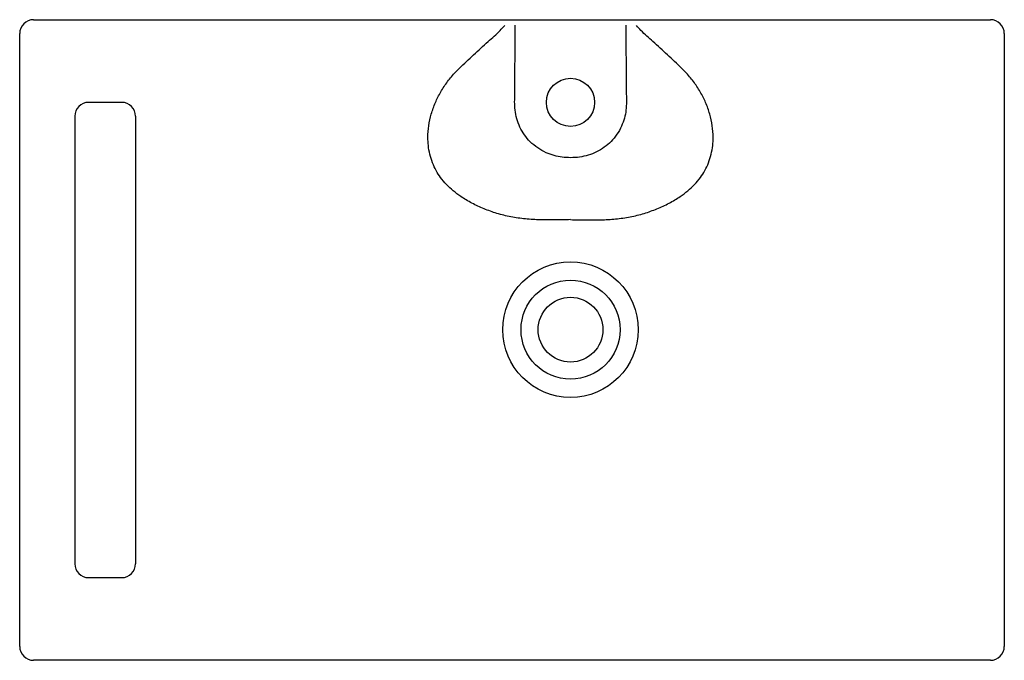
# Model space of a CAD drawing. Header units: millimetres. Extents: x 4272.763 to 4273.478, y 2393.728 to 2394.193.
import ezdxf

# ---------------------------------------------------------------- set-up
doc = ezdxf.new("R2010")
doc.units = ezdxf.units.MM
doc.layers.add('SANINDUSA', color=3, linetype='Continuous')

msp = doc.modelspace()

# ---------------------------------------------------------------- linework, layer by layer
at = {"layer": 'SANINDUSA'}
for p, q in [((4272.77277, 2394.19283), (4272.87777, 2394.19283)), ((4272.87777, 2394.19283), (4273.11495, 2394.19283)), ((4273.1318, 2394.19283), (4273.19375, 2394.19283)), ((4273.21059, 2394.19283), (4273.44777, 2394.19283)), ((4273.44777, 2394.19283), (4273.46777, 2394.19283)), ((4272.76277, 2393.73783), (4272.76277, 2394.18283)), ((4273.47777, 2394.18283), (4273.47777, 2393.73783)), ((4272.83686, 2394.13283), (4272.81277, 2394.13283)), ((4272.80277, 2394.12283), (4272.80277, 2393.79783)), ((4272.84687, 2394.12283), (4272.84687, 2393.79783)), ((4272.81277, 2393.78783), (4272.83686, 2393.78783)), ((4273.46777, 2393.72783), (4272.77277, 2393.72783))]:
    msp.add_line(p, q, dxfattribs=at)
for centre, radius in [((4273.16277, 2394.13283), 0.0175), ((4273.16277, 2393.96783), 0.04921), ((4273.16277, 2393.96783), 0.03595), ((4273.16277, 2393.96783), 0.0235)]:
    msp.add_circle(centre, radius, dxfattribs=at)
for centre, start, end in [((4272.77277, 2394.18283), 90, 180), ((4273.46777, 2394.18283), 0, 90), ((4272.81277, 2394.12283), 90, 180), ((4272.81277, 2393.79783), 180, 270), ((4272.77277, 2393.73783), 180, 270), ((4273.46777, 2393.73783), 270, 0)]:
    msp.add_arc(centre, 0.01, start, end, dxfattribs=at)
for centre, start_param, end_param in [((4272.83686, 2394.12283), 0, 1.570796), ((4272.83686, 2393.79783), 4.712389, 6.283185)]:
    msp.add_ellipse(centre, major_axis=(0.01001, 0), ratio=0.998904, start_param=start_param, end_param=end_param, dxfattribs=at)
for points, knots in [([(4273.11495, 2394.19283), (4273.11776, 2394.19283), (4273.1234, 2394.19283), (4273.12899, 2394.19283), (4273.1318, 2394.19283)], [0, 0, 0, 0, 0.498509, 1, 1, 1, 1]), ([(4273.19375, 2394.19283), (4273.19653, 2394.19283), (4273.20212, 2394.19283), (4273.20776, 2394.19283), (4273.21059, 2394.19283)], [0, 0, 0, 0, 0.498392, 1, 1, 1, 1]), ([(4273.08208, 2394.15768), (4273.08549, 2394.16092), (4273.09232, 2394.16741), (4273.10089, 2394.17504), (4273.10734, 2394.18091), (4273.1115, 2394.1847), (4273.11388, 2394.18745), (4273.11495, 2394.1887)], [0, 0, 0, 0, 0.314176, 0.62907, 0.760291, 0.891609, 1, 1, 1, 1]), ([(4273.1222, 2394.13323), (4273.12222, 2394.13523), (4273.12229, 2394.14523), (4273.12247, 2394.16376), (4273.1226, 2394.18029), (4273.12267, 2394.18883)], [0, 0, 0, 0, 0.1079027, 0.5395139, 1, 1, 1, 1]), ([(4273.20287, 2394.18883), (4273.20289, 2394.18683), (4273.20294, 2394.17683), (4273.20314, 2394.15829), (4273.20327, 2394.14176), (4273.20334, 2394.13323)], [0, 0, 0, 0, 0.107903, 0.5395145, 1, 1, 1, 1]), ([(4273.24347, 2394.15768), (4273.24005, 2394.16092), (4273.23322, 2394.16741), (4273.22465, 2394.17504), (4273.2182, 2394.18091), (4273.21404, 2394.1847), (4273.21166, 2394.18745), (4273.21059, 2394.1887)], [0, 0, 0, 0, 0.314176, 0.62907, 0.760291, 0.891609, 1, 1, 1, 1]), ([(4273.16277, 2394.04768), (4273.15911, 2394.04765), (4273.1518, 2394.04759), (4273.14085, 2394.04747), (4273.12999, 2394.04807), (4273.1194, 2394.04959), (4273.10933, 2394.05207), (4273.09989, 2394.05542), (4273.09108, 2394.05949), (4273.08365, 2394.06392), (4273.07752, 2394.06853), (4273.07258, 2394.07314), (4273.06844, 2394.07807), (4273.06505, 2394.08337), (4273.06243, 2394.08898), (4273.06052, 2394.09508), (4273.05944, 2394.10125), (4273.05908, 2394.10819), (4273.05966, 2394.11588), (4273.0615, 2394.12438), (4273.06444, 2394.13267), (4273.06843, 2394.14059), (4273.07335, 2394.14802), (4273.07805, 2394.15367), (4273.08113, 2394.15674), (4273.08208, 2394.15768)], [0, 0, 0, 0, 0.053253, 0.106483, 0.159687, 0.213074, 0.26626, 0.317852, 0.369573, 0.421142, 0.459007, 0.496949, 0.534769, 0.568204, 0.60408, 0.640081, 0.675963, 0.708582, 0.754391, 0.800412, 0.846246, 0.890865, 0.935661, 0.980294, 1, 1, 1, 1]), ([(4273.16277, 2394.04768), (4273.16643, 2394.04765), (4273.17374, 2394.04759), (4273.18469, 2394.04747), (4273.19555, 2394.04807), (4273.20614, 2394.04959), (4273.21621, 2394.05207), (4273.22565, 2394.05542), (4273.23446, 2394.05949), (4273.24189, 2394.06392), (4273.24803, 2394.06853), (4273.25296, 2394.07314), (4273.2571, 2394.07807), (4273.26049, 2394.08337), (4273.26312, 2394.08898), (4273.26502, 2394.09508), (4273.2661, 2394.10125), (4273.26646, 2394.10819), (4273.26588, 2394.11588), (4273.26404, 2394.12438), (4273.2611, 2394.13267), (4273.25711, 2394.14059), (4273.25219, 2394.14802), (4273.24749, 2394.15367), (4273.24441, 2394.15674), (4273.24347, 2394.15768)], [0, 0, 0, 0, 0.053253, 0.106483, 0.159687, 0.213074, 0.26626, 0.317852, 0.369573, 0.421142, 0.459007, 0.496949, 0.534769, 0.568203, 0.60408, 0.640081, 0.675963, 0.708582, 0.754391, 0.800412, 0.846246, 0.890865, 0.935661, 0.980294, 1, 1, 1, 1]), ([(4273.16277, 2394.09263), (4273.16077, 2394.09271), (4273.15673, 2394.09285), (4273.15078, 2394.09411), (4273.14472, 2394.09626), (4273.13881, 2394.09958), (4273.13348, 2394.104), (4273.12919, 2394.10917), (4273.1259, 2394.11479), (4273.12362, 2394.12088), (4273.1223, 2394.12709), (4273.12223, 2394.13124), (4273.1222, 2394.13323)], [0, 0, 0, 0, 0.093579, 0.188176, 0.282743, 0.393111, 0.503442, 0.604528, 0.705632, 0.806451, 0.907286, 1, 1, 1, 1]), ([(4273.20334, 2394.13323), (4273.20331, 2394.13122), (4273.20324, 2394.12718), (4273.20199, 2394.12121), (4273.19985, 2394.11525), (4273.19662, 2394.10953), (4273.19238, 2394.10434), (4273.18735, 2394.10005), (4273.18176, 2394.09671), (4273.17572, 2394.09437), (4273.16934, 2394.0929), (4273.16498, 2394.09272), (4273.16277, 2394.09263)], [0, 0, 0, 0, 0.093628, 0.188352, 0.283065, 0.388432, 0.493778, 0.594942, 0.696128, 0.796505, 0.89692, 1, 1, 1, 1])]:
    msp.add_open_spline(points, degree=3, knots=knots, dxfattribs=at)

doc.saveas('drawing.dxf')
